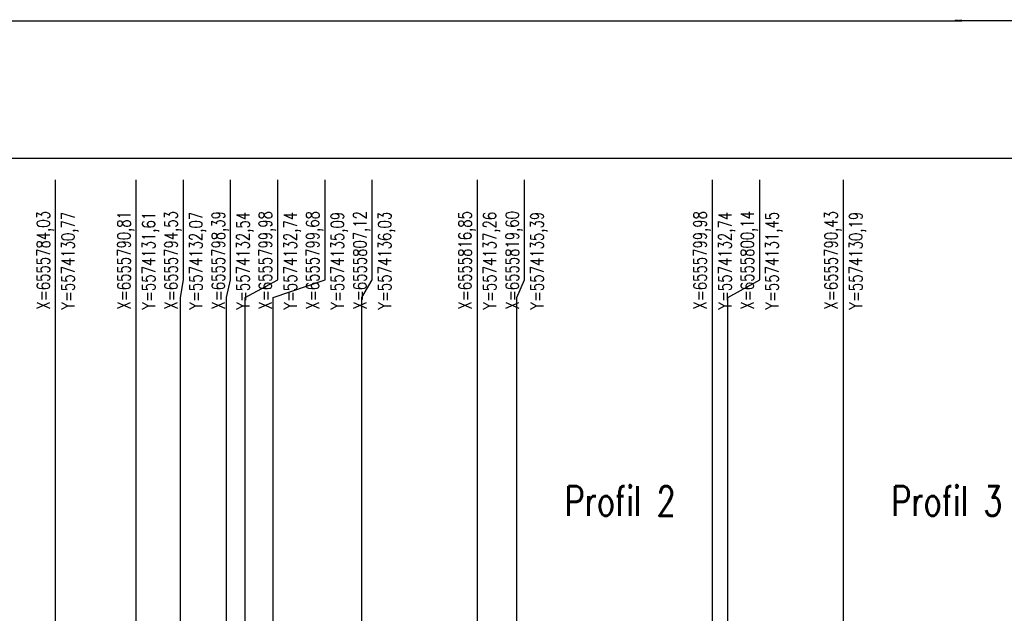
# Model space of a CAD drawing. Extents: x -1374 to -874, y -87 to 221.
# Tile 7 of 10: x -1283 to -1116, y 121 to 221. Entities that reach past the tile are written whole.
import ezdxf
from ezdxf.enums import TextEntityAlignment as Align

# ---------------------------------------------------------------- set-up
doc = ezdxf.new("R2010")
doc.units = 0
doc.header["$MEASUREMENT"] = 0
for name, color, linetype in [('cienka', 7, 'Continuous'), ('gruba', 3, 'Continuous'), ('RAMKA Europrojekt', 7, 'Continuous')]:
    doc.layers.add(name, color=color, linetype=linetype)
doc.styles.add('ROMANS', font='ROMANS')
doc.styles.get("Standard").update_dxf_attribs({"font": 'txt.shx'})
doc.dimstyles.get("Standard").update_dxf_attribs({"dimtxt": 0.18, "dimasz": 0.18, "dimexe": 0.18, "dimexo": 0.0625, "dimgap": 0.09, "dimtad": 0, "dimtih": 1, "dimtoh": 1, "dimdec": 4, "dimzin": 0, "dimdsep": 46, "dimtxsty": 'Standard', "dimcen": 0.09, "dimadec": 0, "dimazin": 0, "dimtfac": 1, "dimtdec": 4, "dimtofl": 0, "dimtmove": 0, "dimatfit": 3, "dimfxl": 1, "dimtolj": 1, "dimtzin": 0, "dimarcsym": 0})

# ---------------------------------------------------------------- blocks, each defined once
blk = doc.blocks.new('*D215')
at = {"color": 0, "linetype": 'Continuous', "lineweight": -2}
for p, q in [((-1373.91, 197.44), (-1373.91, 221.27)), ((-1373.73, 221.09), (-1124.54, 221.09)), ((-874.09, 221.09), (-1123.28, 221.09)), ((-873.91, 197.44), (-873.91, 221.27))]:
    blk.add_line(p, q, dxfattribs=at)
at = {"color": 0, "linetype": 'Continuous'}
for points in [[(-1373.73, 221.12), (-1373.73, 221.06), (-1373.91, 221.09)], [(-874.09, 221.06), (-874.09, 221.12), (-873.91, 221.09)]]:
    blk.add_solid(points, dxfattribs=at)
at = {"layer": 'Defpoints', "color": 0, "linetype": 'Continuous'}
for p in [(-873.91, 221.09), (-1373.91, 197.38), (-873.91, 197.38)]:
    blk.add_point(p, dxfattribs=at)
at = {"color": 0, "linetype": 'Continuous', "insert": (-1123.91, 221.09), "char_height": 0.18, "attachment_point": 5}
blk.add_mtext('\\A1;500.0000', dxfattribs=at)

msp = doc.modelspace()

# ---------------------------------------------------------------- linework, layer by layer
at = {"layer": 'cienka', "color": 7, "linetype": 'Continuous', "ltscale": 0.01}
for p, q in [((-1276.95183, 101.83061), (-1276.95183, 194.13061)), ((-1263.28318, 103.33061), (-1263.28318, 194.13061)), ((-1255.28318, 177.13061), (-1255.28318, 194.13061)), ((-1247.28318, 177.13061), (-1247.28318, 194.13061)), ((-1239.28318, 177.13061), (-1239.28318, 194.13061)), ((-1231.28318, 177.13061), (-1231.28318, 194.13061)), ((-1223.28318, 177.13061), (-1223.28318, 194.13061)), ((-1205.45902, 111.13061), (-1205.45902, 194.13061)), ((-1197.45902, 177.13061), (-1197.45902, 194.13061)), ((-1165.60629, 104.63061), (-1165.60629, 194.13061)), ((-1157.60629, 177.13061), (-1157.60629, 194.13061)), ((-1143.41406, 103.23061), (-1143.41406, 194.13061)), ((-1255.78318, 174.13061), (-1255.28318, 177.13061)), ((-1248.00722, 174.13061), (-1247.28318, 177.13061)), ((-1244.80722, 174.13061), (-1239.28318, 177.13061)), ((-1240.05902, 174.13061), (-1231.28318, 177.13061)), ((-1225.05902, 174.13061), (-1223.28318, 177.13061)), ((-1198.79869, 174.13061), (-1197.45902, 177.13061)), ((-1163.00652, 174.13061), (-1157.60629, 177.13061)), ((-1255.78318, 99.63061), (-1255.78318, 174.13061)), ((-1248.00722, 104.33061), (-1248.00722, 174.13061)), ((-1244.80722, 104.63061), (-1244.80722, 174.13061)), ((-1240.05902, 104.63061), (-1240.05902, 174.13061)), ((-1225.05902, 108.13061), (-1225.05902, 174.13061)), ((-1198.79869, 110.93061), (-1198.79869, 174.13061)), ((-1163.00652, 104.93061), (-1163.00652, 174.13061)), ((-1225.05902, 118.13061), (-1225.05902, 158.13061)), ((-1244.80722, 114.63061), (-1244.80722, 154.63061)), ((-1240.05902, 114.63061), (-1240.05902, 154.63061)), ((-1165.60629, 114.63061), (-1165.60629, 154.63061))]:
    msp.add_line(p, q, dxfattribs=at)
at = {"layer": 'RAMKA Europrojekt'}
msp.add_lwpolyline([(-1374.00807, 197.77651), (-874.00807, 197.77651), (-874.00807, -87.30779), (-1374.00807, -87.30779)], close=True, dxfattribs=at)

# ---------------------------------------------------------------- texts
at = {"layer": 'cienka', "color": 7, "linetype": 'Continuous', "ltscale": 0.01, "style": 'ROMANS', "width": 0.75}
for s, p in [('X=6555784,03', (-1277.95183, 172.13061)), ('Y=5574130,77', (-1273.75183, 172.13061)), ('X=6555790,81', (-1264.28318, 172.13061)), ('Y=5574131,61', (-1260.08318, 172.13061)), ('X=6555794,53', (-1256.28318, 172.13061)), ('Y=5574132,07', (-1252.08318, 172.13061)), ('X=6555798,39', (-1248.28318, 172.13061)), ('Y=5574132,54', (-1244.08318, 172.13061)), ('X=6555799,98', (-1240.28318, 172.13061)), ('Y=5574132,74', (-1236.08318, 172.13061)), ('X=6555799,68', (-1232.28318, 172.13061)), ('Y=5574135,09', (-1228.08318, 172.13061)), ('X=6555807,12', (-1224.28318, 172.13061)), ('Y=5574136,03', (-1220.08318, 172.13061)), ('X=6555816,85', (-1206.45902, 172.13061)), ('Y=5574137,26', (-1202.25902, 172.13061)), ('X=6555819,60', (-1198.45902, 172.13061)), ('Y=5574135,39', (-1194.25902, 172.13061)), ('X=6555799,98', (-1166.60629, 172.13061)), ('Y=5574132,74', (-1162.40629, 172.13061)), ('X=6555800,14', (-1158.60629, 172.13061)), ('Y=5574131,45', (-1154.40629, 172.13061)), ('X=6555790,43', (-1144.41406, 172.13061)), ('Y=5574130,19', (-1140.21406, 172.13061))]:
    msp.add_text(s, height=2.2, rotation=90, dxfattribs=at).set_placement(p)
at = {"layer": 'gruba', "color": 3, "linetype": 'Continuous', "ltscale": 0.01, "style": 'ROMANS', "width": 0.75}
for s, p in [('Profil 2', (-1181.26724, 137.13061)), ('Profil 3', (-1125.88261, 137.13061))]:
    msp.add_text(s, height=5, dxfattribs=at).set_placement(p, align=Align.CENTER)

# ---------------------------------------------------------------- dimensions: what is measured, and where the dimension line sits
at = {"linetype": 'Continuous'}
dim = msp.add_aligned_dim(p1=(-1373.91317, 197.38193), p2=(-873.91317, 197.38193), distance=23.71168, dimstyle='Standard', dxfattribs=at)
dim.commit()
dim.dimension.update_dxf_attribs({"geometry": '*D215', "text_midpoint": (-1123.91317, 221.09361)})

doc.saveas('drawing.dxf')
